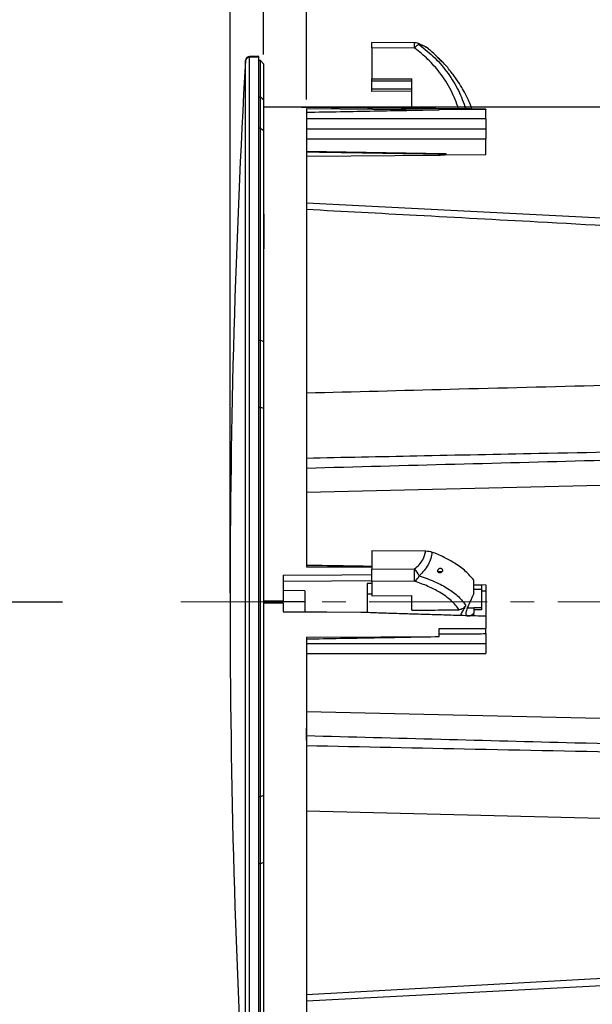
# Model space of a CAD drawing. Header units: millimetres. Extents: x 0 to 594, y 0 to 420.
# Tile 8 of 60: x 181 to 242, y 228 to 334. Entities that reach past the tile are written whole.
import ezdxf

# ---------------------------------------------------------------- set-up
doc = ezdxf.new("R2010")
doc.units = ezdxf.units.MM
doc.linetypes.add('CENTERX2', pattern=[20.32, 12.7, -2.54, 2.54, -2.54])
doc.layers.add('SLD-0', color=7, linetype='Continuous')
doc.styles.add('SLDTEXTSTYLE0', font='TXT', dxfattribs={"width": 0.75})
doc.dimstyles.new('SLDDIMSTYLE1', dxfattribs={"dimtxt": 3.5, "dimasz": 3.2, "dimexe": 0, "dimexo": 0.0625, "dimgap": 0.875, "dimtad": 1, "dimdec": 1, "dimlfac": 3, "dimrnd": 1e-09, "dimzin": 12, "dimdsep": 46, "dimtxsty": 'SLDTEXTSTYLE0', "dimblk1": 'OBLIQUE', "dimblk2": 'OBLIQUE', "dimsah": 1, "dimcen": 0.09, "dimadec": 0, "dimazin": 3, "dimtfac": 1, "dimtdec": 1, "dimtmove": 0, "dimatfit": 0, "dimldrblk": 'OBLIQUE', "dimfxl": 1, "dimfrac": 2, "dimtolj": 1, "dimtzin": 12, "dimarcsym": 0})
doc.dimstyles.new('SLDDIMSTYLE2', dxfattribs={"dimtxt": 3.5, "dimasz": 3.2, "dimexe": 0, "dimexo": 0.0625, "dimgap": 0.875, "dimtad": 1, "dimdec": 1, "dimlfac": 3, "dimrnd": 1e-09, "dimzin": 12, "dimdsep": 46, "dimtxsty": 'SLDTEXTSTYLE0', "dimsah": 1, "dimcen": 0.09, "dimadec": 0, "dimazin": 3, "dimtfac": 1, "dimtdec": 1, "dimtofl": 0, "dimtmove": 0, "dimatfit": 3, "dimfxl": 1, "dimfrac": 2, "dimtolj": 1, "dimtzin": 12, "dimarcsym": 0})
doc.dimstyles.new('SLDDIMSTYLE3', dxfattribs={"dimtxt": 3.5, "dimasz": 3.2, "dimexe": 0, "dimexo": 0.0625, "dimgap": 0.875, "dimtad": 1, "dimdec": 1, "dimlfac": 3, "dimrnd": 1e-09, "dimzin": 4, "dimdsep": 46, "dimtxsty": 'SLDTEXTSTYLE0', "dimsah": 1, "dimcen": 0.09, "dimadec": 0, "dimazin": 1, "dimtfac": 1, "dimtdec": 1, "dimtofl": 0, "dimtmove": 0, "dimatfit": 3, "dimfxl": 1, "dimfrac": 2, "dimtolj": 1, "dimtzin": 12, "dimarcsym": 0})

# ---------------------------------------------------------------- blocks, each defined once
blk = doc.blocks.new('SW_CENTERMARKSYMBOL_0')
at = {"layer": 'SLD-0', "color": 0}
blk.add_line((1.67, 0), (65.1, 0), dxfattribs=at)
blk = doc.blocks.new('_Oblique')
at = {"color": 0, "linetype": 'ByBlock', "lineweight": -2}
blk.add_line((-0.5, -0.5), (0.5, 0.5), dxfattribs=at)
blk = doc.blocks.new('_D_1')
at = {"layer": 'SLD-0', "color": 7, "transparency": 16777216}
for p, q in [((184.18, 359.18), (183.11, 359.18)), ((183.11, 359.18), (183.11, 353.62)), ((193.23, 359.18), (194.3, 359.18)), ((194.3, 359.18), (194.3, 353.62)), ((183.11, 353.62), (184.18, 353.62)), ((194.3, 353.62), (193.23, 353.62)), ((203.26, 271.88), (203.26, 349.38)), ((206.87, 329.88), (206.87, 349.38)), ((203.26, 348.38), (180.76, 348.38)), ((203.26, 348.38), (206.87, 348.38)), ((206.87, 348.38), (212.87, 348.38))]:
    blk.add_line(p, q, dxfattribs=at)
at = {"layer": 'SLD-0', "color": 7, "transparency": 16777216, "xscale": 3.2, "yscale": 3.2}
blk.add_blockref('_Oblique', (203.26, 348.38), dxfattribs=at)
at = {"layer": 'SLD-0', "color": 7, "transparency": 16777216, "xscale": 3.2, "yscale": 3.2, "rotation": 180.0000000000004}
blk.add_blockref('_Oblique', (206.87, 348.38), dxfattribs=at)
at = {"layer": 'SLD-0', "color": 7, "transparency": 16777216, "char_height": 3.5, "attachment_point": 1, "style": 'SLDTEXTSTYLE0'}
for s, insert in [('0.44', (184.18, 358.13)), ('11.2', (184.18, 352.89))]:
    blk.add_mtext(s, dxfattribs=dict(at, insert=insert))
blk = doc.blocks.new('_D_2')
at = {"layer": 'SLD-0', "color": 7, "transparency": 16777216}
for p, q in [((222.79, 359.18), (221.72, 359.18)), ((221.72, 359.18), (221.72, 353.62)), ((231.84, 359.18), (232.91, 359.18)), ((232.91, 359.18), (232.91, 353.62)), ((221.72, 353.62), (222.79, 353.62)), ((232.91, 353.62), (231.84, 353.62)), ((206.87, 329.88), (206.87, 349.38)), ((211.5, 325.04), (211.5, 349.38)), ((206.87, 348.38), (200.87, 348.38)), ((211.5, 348.38), (206.87, 348.38)), ((211.5, 348.38), (235.27, 348.38))]:
    blk.add_line(p, q, dxfattribs=at)
at = {"layer": 'SLD-0', "color": 7, "transparency": 16777216, "xscale": 3.2, "yscale": 3.2}
blk.add_blockref('_Oblique', (206.87, 348.38), dxfattribs=at)
at = {"layer": 'SLD-0', "color": 7, "transparency": 16777216, "xscale": 3.2, "yscale": 3.2, "rotation": 180.0000000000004}
blk.add_blockref('_Oblique', (211.5, 348.38), dxfattribs=at)
at = {"layer": 'SLD-0', "color": 7, "transparency": 16777216, "char_height": 3.5, "attachment_point": 1, "style": 'SLDTEXTSTYLE0'}
for s, insert in [('0.55', (222.79, 358.13)), ('13.9', (222.79, 352.89))]:
    blk.add_mtext(s, dxfattribs=dict(at, insert=insert))
blk = doc.blocks.new('_D_3')
at = {"layer": 'SLD-0', "color": 7, "transparency": 16777216}
for p, q in [((240.35, 371.18), (239.29, 371.18)), ((239.29, 371.18), (239.29, 365.62)), ((249.41, 371.18), (250.47, 371.18)), ((250.47, 371.18), (250.47, 365.62)), ((239.29, 365.62), (240.35, 365.62)), ((250.47, 365.62), (249.41, 365.62)), ((203.26, 271.88), (203.26, 361.38)), ((286.5, 282.88), (286.5, 361.38)), ((203.26, 360.38), (286.5, 360.38))]:
    blk.add_line(p, q, dxfattribs=at)
for points in [[(203.26, 360.38), (206.46, 359.83), (206.46, 360.93)], [(286.5, 360.38), (283.3, 360.93), (283.3, 359.83)]]:
    blk.add_solid(points, dxfattribs=at)
at = {"layer": 'SLD-0', "color": 7, "transparency": 16777216, "char_height": 3.5, "attachment_point": 1, "style": 'SLDTEXTSTYLE0'}
for s, insert in [('9.87', (240.35, 370.13)), ('250.7', (239.06, 364.89))]:
    blk.add_mtext(s, dxfattribs=dict(at, insert=insert))
blk = doc.blocks.new('_D_5')
at = {"layer": 'SLD-0', "color": 7, "transparency": 16777216}
for p, q in [((207.87, 324.22), (304.09, 324.22)), ((303.09, 217.55), (303.09, 324.22)), ((291.26, 276.7), (291.26, 277.77)), ((291.26, 277.77), (296.82, 277.77)), ((296.82, 277.77), (296.82, 276.7)), ((291.26, 265.06), (291.26, 264)), ((296.82, 264), (296.82, 265.06)), ((291.26, 264), (296.82, 264)), ((207.87, 217.55), (304.09, 217.55))]:
    blk.add_line(p, q, dxfattribs=at)
for points in [[(303.09, 324.22), (302.54, 321.02), (303.64, 321.02)], [(303.09, 217.55), (303.64, 220.75), (302.54, 220.75)]]:
    blk.add_solid(points, dxfattribs=at)
at = {"layer": 'SLD-0', "color": 7, "transparency": 16777216, "char_height": 3.5, "attachment_point": 1, "rotation": 90, "style": 'SLDTEXTSTYLE0'}
for s, insert in [('320.0', (298.57, 267.7)), ('12.60', (292.31, 265.06)), ('%%c', (298.57, 262.43))]:
    blk.add_mtext(s, dxfattribs=dict(at, insert=insert))

msp = doc.modelspace()

# ---------------------------------------------------------------- linework, layer by layer
at = {"color": 7, "linetype": 'Continuous', "lineweight": 25}
for p, q in [((223.16, 331.145), (218.533, 331.162)), ((218.533, 330.585), (218.533, 327.262)), ((223.165, 330.568), (218.533, 330.585)), ((204.926, 329.184), (204.926, 329.242)), ((204.926, 268.28), (204.926, 329.184)), ((206.359, 329.65), (205.359, 329.65)), ((205.359, 329.592), (205.359, 329.65)), ((206.359, 329.592), (205.359, 329.592)), ((205.359, 212.117), (205.359, 329.592)), ((206.359, 329.592), (206.359, 329.65)), ((206.359, 212.117), (206.359, 329.592)), ((206.533, 329.217), (206.359, 329.217)), ((206.867, 328.884), (206.533, 329.217)), ((206.533, 325.318), (206.533, 329.217)), ((206.867, 328.884), (206.867, 325.015)), ((218.533, 327.262), (222.867, 327.246)), ((218.533, 326.983), (218.533, 327.262)), ((222.867, 326.983), (218.533, 326.983)), ((218.533, 326.18), (218.533, 326.983)), ((222.867, 324.061), (222.867, 327.246)), ((218.533, 326.18), (222.867, 326.18)), ((218.533, 325.902), (218.533, 326.18)), ((222.867, 325.918), (218.533, 325.902)), ((206.359, 325.318), (206.533, 325.318)), ((206.533, 321.937), (206.533, 325.318)), ((206.867, 325.015), (206.867, 321.634)), ((209, 324.197), (206.867, 324.215)), ((209, 324.197), (209, 324.189)), ((211.5, 324.039), (225.797, 323.92)), ((211.5, 324.039), (211.5, 274.686)), ((225.797, 323.973), (230.833, 323.93)), ((225.797, 323.92), (225.797, 323.973)), ((230.833, 323.985), (230.833, 323.93)), ((230.833, 322.939), (230.833, 323.93)), ((230.833, 322.939), (211.5, 322.939)), ((230.833, 322.939), (230.833, 321.856)), ((206.533, 321.937), (206.359, 321.937)), ((206.533, 299.104), (206.533, 321.937)), ((206.867, 321.634), (206.867, 298.962)), ((211.5, 321.856), (230.833, 321.856)), ((230.833, 321.856), (230.833, 320.772)), ((211.5, 320.772), (230.833, 320.772)), ((230.833, 319.093), (230.833, 320.772)), ((211.5, 319.439), (226.526, 319.199)), ((225.81, 318.996), (211.5, 318.868)), ((225.81, 318.996), (225.81, 319.157)), ((226.526, 319.199), (226.526, 319.055)), ((226.526, 319.055), (230.833, 319.093)), ((267.655, 310.972), (211.5, 313.867)), ((206.9, 312.658), (206.867, 312.664)), ((206.9, 312.658), (206.9, 309.873)), ((206.9, 309.873), (206.867, 309.872)), ((206.9, 309.873), (206.9, 308.945)), ((206.9, 308.945), (206.867, 308.941)), ((206.359, 299.104), (206.533, 299.104)), ((206.533, 291.853), (206.533, 299.104)), ((206.867, 298.962), (206.867, 291.712)), ((206.533, 291.853), (206.359, 291.853)), ((206.533, 249.914), (206.533, 291.853)), ((206.867, 291.712), (206.867, 250.055)), ((270.702, 284.079), (211.5, 282.668)), ((218.533, 276.427), (224.36, 276.381)), ((218.533, 276.427), (218.533, 274.418)), ((209, 273.783), (209, 271.017)), ((218.533, 274.418), (223.156, 274.454)), ((225.677, 274.159), (226.14, 274.159)), ((218.533, 272.884), (218.033, 272.884)), ((218.033, 272.884), (218.033, 271.729)), ((223.165, 273.125), (218.533, 273.089)), ((218.533, 273.089), (218.533, 271.539)), ((229.504, 272.749), (230.833, 272.725)), ((230.367, 272.696), (229.533, 272.696)), ((230.367, 272.696), (230.367, 272.243)), ((230.833, 272.725), (230.833, 272.09)), ((211.333, 272.093), (209, 272.114)), ((211.333, 272.093), (211.333, 270.884)), ((218.033, 271.729), (218.033, 269.756)), ((218.533, 271.729), (218.033, 271.729)), ((229.533, 271.783), (229.409, 271.518)), ((230.367, 272.243), (229.533, 272.243)), ((230.367, 272.243), (230.367, 270.25)), ((230.367, 272.09), (230.833, 272.09)), ((230.833, 272.09), (230.833, 269.383)), ((206.867, 271.017), (209, 271.017)), ((206.867, 270.884), (209, 270.884)), ((209, 270.75), (206.867, 270.75)), ((209, 270.884), (209, 271.017)), ((209, 270.75), (209, 270.884)), ((211.333, 270.884), (209, 270.884)), ((209, 270.75), (209, 269.817)), ((211.333, 270.884), (211.333, 269.797)), ((218.533, 271.539), (222.867, 271.573)), ((222.867, 269.983), (222.867, 271.573)), ((228.856, 270.25), (229.533, 270.25)), ((229.533, 270.25), (229.533, 269.679)), ((230.367, 270.25), (229.533, 270.25)), ((230.367, 270.039), (229.533, 270.039)), ((230.367, 270.25), (230.367, 270.039)), ((230.833, 269.383), (230.833, 268.035)), ((204.926, 212.526), (204.926, 268.28)), ((225.797, 267.16), (225.797, 268.01)), ((230.833, 267.472), (230.833, 268.035)), ((230.833, 267.472), (230.833, 266.424)), ((211.5, 267.081), (211.5, 217.728)), ((211.5, 266.424), (230.833, 266.424)), ((230.833, 266.424), (230.833, 265.341)), ((211.5, 265.341), (230.833, 265.341)), ((211.5, 259.099), (278.519, 257.51)), ((206.359, 249.914), (206.533, 249.914)), ((206.533, 242.664), (206.533, 249.914)), ((206.867, 250.055), (206.867, 242.805)), ((278.512, 246.669), (211.5, 248.355)), ((206.533, 242.664), (206.359, 242.664)), ((206.533, 219.831), (206.533, 242.664)), ((206.867, 242.805), (206.867, 220.134)), ((211.5, 228.606), (278.512, 232.282)), ((211.5, 227.901), (278.51, 231.365)), ((211.5, 227.901), (273.682, 231.112))]:
    msp.add_line(p, q, dxfattribs=at)
at = {"color": 7, "linetype": 'Continuous', "lineweight": 25, "flags": 128}
for points in [[(206.533, 325.318), (206.72, 325.148), (206.867, 325.015)], [(213.508, 324.149), (210.983, 324.172), (209, 324.189)], [(206.867, 321.634), (206.68, 321.804), (206.533, 321.937)], [(206.533, 299.104), (206.72, 299.025), (206.867, 298.962)], [(206.867, 291.712), (206.68, 291.791), (206.533, 291.853)], [(209, 273.783), (215.317, 273.817), (218.533, 273.834)], [(211.5, 274.686), (216.043, 274.662), (218.533, 274.648)], [(218.533, 273.162), (214.207, 273.122), (209, 273.074)], [(209, 269.817), (213.691, 269.806), (217.376, 269.797)], [(225.797, 268.01), (228.617, 268.024), (230.833, 268.035)], [(211.5, 267.081), (219.506, 267.125), (225.797, 267.16)], [(206.533, 249.914), (206.72, 249.993), (206.867, 250.055)], [(206.867, 242.805), (206.68, 242.726), (206.533, 242.664)]]:
    msp.add_lwpolyline(points, dxfattribs=at)
at = {"color": 7, "linetype": 'Continuous', "lineweight": 25}
for centre, radius, start, end in [((223.156, 330.145), 1, 71.7143, 89.78869), ((208.773, 330.731), 14.393, 359.3506, 1.64932), ((223.353, 330.76), 0.355, 33.2269, 70.75814), ((224.233, 329.725), 1.361, 115.38441, 141.71804), ((1225.192, 270.884), 1021.933, 176.726311, 180), ((205.359, 329.217), 0.433, 90, 176.72631), ((205.359, 329.159), 0.433, 89.97365, 176.69567), ((40.442, 272.59), 182.723, 0.16789, 0.5846), ((220.467, 272.13), 3.554, 26.43433, 40.83594), ((222.536, 274.138), 1.192, 301.82149, 339.06573), ((1225.192, 270.884), 1021.933, 180, 183.273689)]:
    msp.add_arc(centre, radius, start, end, dxfattribs=at)
for points, knots in [([(218.533, 330.585), (218.533, 330.705), (218.533, 330.954), (218.533, 331.145), (218.533, 331.148), (218.533, 331.149)], [0, 0, 0, 0, 0.3743996, 0.7791522, 1, 1, 1, 1]), ([(224.664, 330.471), (224.497, 330.593), (224.166, 330.835), (223.698, 331.009), (223.466, 331.096)], [0, 0, 0, 0, 0.5042061, 1, 1, 1, 1]), ([(227.911, 324.013), (227.667, 324.683), (227.161, 326.071), (225.986, 327.845), (224.646, 329.377), (223.659, 330.171), (223.165, 330.568)], [0, 0, 0, 0, 0.2655214, 0.5500652, 0.7747714, 1, 1, 1, 1]), ([(223.65, 330.954), (224.232, 330.485), (225.399, 329.545), (226.808, 327.854), (227.955, 326.013), (228.435, 324.684), (228.675, 324.019)], [0, 0, 0, 0, 0.2504313, 0.5011157, 0.7501798, 1, 1, 1, 1]), ([(224.727, 330.398), (224.69, 330.437), (224.563, 330.572), (224.209, 330.772), (223.837, 330.893), (223.65, 330.954)], [0, 0, 0, 0, 0.1662927, 0.5784052, 1, 1, 1, 1]), ([(225.671, 329.548), (225.472, 329.752), (225.159, 330.072), (224.799, 330.345), (224.667, 330.444)], [0, 0, 0, 0, 0.6356352, 1, 1, 1, 1]), ([(226.14, 329.074), (226.119, 329.093), (226.076, 329.129), (226.009, 329.191), (225.952, 329.244), (225.894, 329.299), (225.818, 329.372), (225.75, 329.442), (225.705, 329.491), (225.679, 329.523), (225.663, 329.545), (225.662, 329.553), (225.675, 329.548), (225.692, 329.534), (225.702, 329.527)], [0, 0, 0, 0, 0.1246313, 0.2492259, 0.2959272, 0.3742983, 0.4988344, 0.6234971, 0.690006, 0.7489417, 0.8128341, 0.8743758, 0.9343077, 1, 1, 1, 1]), ([(225.702, 329.527), (225.72, 329.512), (225.762, 329.477), (225.844, 329.399), (225.932, 329.312), (226.02, 329.223), (226.098, 329.141), (226.15, 329.084), (226.172, 329.057), (226.176, 329.049), (226.166, 329.054), (226.149, 329.067), (226.14, 329.074)], [0, 0, 0, 0, 0.10820653, 0.24950342, 0.37429086, 0.49933479, 0.64015393, 0.74877056, 0.81337113, 0.87424817, 0.93465869, 1, 1, 1, 1]), ([(229.353, 323.999), (229.299, 324.149), (229.164, 324.523), (228.915, 325.074), (228.603, 325.703), (228.221, 326.384), (227.706, 327.196), (227.014, 328.116), (226.471, 328.781), (226.129, 329.109), (226.112, 329.125)], [0, 0, 0, 0, 0.0800488, 0.2007557, 0.3017137, 0.4282864, 0.5852319, 0.7722384, 0.9888869, 1, 1, 1, 1]), ([(211.5, 323.651), (212.727, 323.674), (215.157, 323.72), (218.766, 323.787), (222.305, 323.854), (224.641, 323.898), (225.797, 323.92)], [0, 0, 0, 0, 0.25740403, 0.50987201, 0.75740398, 1, 1, 1, 1]), ([(230.833, 323.985), (229.963, 323.994), (228.266, 324.01), (225.783, 324.033), (223.427, 324.055), (221.198, 324.077), (219.096, 324.097), (217.12, 324.115), (215.272, 324.133), (214.082, 324.144), (213.508, 324.149)], [0, 0, 0, 0, 0.1505969, 0.2938797, 0.4298486, 0.5585039, 0.6798462, 0.7938759, 0.9005936, 1, 1, 1, 1]), ([(211.5, 319.384), (212.742, 319.364), (215.193, 319.325), (218.82, 319.268), (222.348, 319.212), (224.667, 319.175), (225.81, 319.157)], [0, 0, 0, 0, 0.2604, 0.5138665, 0.7603998, 1, 1, 1, 1]), ([(225.81, 319.157), (225.857, 319.16), (225.949, 319.166), (226.081, 319.174), (226.205, 319.182), (226.32, 319.188), (226.427, 319.194), (226.493, 319.197), (226.526, 319.199)], [0, 0, 0, 0, 0.1849198, 0.3624663, 0.5326882, 0.695641, 0.8513876, 1, 1, 1, 1]), ([(226.526, 319.055), (226.506, 319.054), (226.466, 319.05), (226.402, 319.046), (226.334, 319.04), (226.263, 319.034), (226.155, 319.026), (226.006, 319.013), (225.877, 319.002), (225.81, 318.996)], [0, 0, 0, 0, 0.0941057, 0.1910416, 0.2908386, 0.3935248, 0.499126, 0.7411532, 1, 1, 1, 1]), ([(267.655, 310.094), (262.741, 310.368), (252.341, 310.947), (237.576, 311.756), (223.772, 312.505), (215.454, 312.951), (211.5, 313.163)], [0, 0, 0, 0, 0.2625163, 0.555649, 0.7887833, 1, 1, 1, 1]), ([(211.5, 293.414), (216.648, 293.548), (227.327, 293.825), (242.298, 294.205), (255.867, 294.545), (263.907, 294.742), (267.655, 294.834)], [0, 0, 0, 0, 0.2750426, 0.5704737, 0.7997706, 1, 1, 1, 1]), ([(267.899, 287.474), (262.959, 287.38), (252.51, 287.181), (237.678, 286.889), (223.818, 286.609), (215.468, 286.437), (211.5, 286.355)], [0, 0, 0, 0, 0.2627341, 0.555833, 0.7889545, 1, 1, 1, 1]), ([(211.5, 285.315), (222.162, 285.6), (241.136, 286.107), (260.11, 286.591), (268.422, 286.803)], [0, 0, 0, 0, 0.56193055, 1, 1, 1, 1]), ([(223.156, 274.454), (223.331, 274.596), (223.68, 274.88), (224.143, 275.522), (224.278, 276.055), (224.36, 276.381)], [0, 0, 0, 0, 0.2815666, 0.5610135, 1, 1, 1, 1]), ([(225.037, 276.265), (225.001, 276.028), (224.928, 275.554), (224.629, 274.881), (224.214, 274.25), (223.839, 273.893), (223.65, 273.712)], [0, 0, 0, 0, 0.2479038, 0.4960676, 0.745168, 1, 1, 1, 1]), ([(224.36, 276.381), (224.485, 276.375), (224.735, 276.363), (224.937, 276.298), (225.037, 276.265)], [0, 0, 0, 0, 0.5000683, 1, 1, 1, 1]), ([(229.533, 273.243), (229.267, 273.56), (228.735, 274.195), (227.607, 275.009), (226.375, 275.705), (225.483, 276.078), (225.037, 276.265)], [0, 0, 0, 0, 0.27996728, 0.55992022, 0.77996347, 1, 1, 1, 1]), ([(211.5, 274.866), (213.014, 274.84), (215.359, 274.8), (217.703, 274.757), (218.533, 274.742)], [0, 0, 0, 0, 0.6459397, 1, 1, 1, 1]), ([(218.533, 273.089), (218.533, 273.165), (218.533, 273.322), (218.533, 273.709), (218.533, 274.097), (218.533, 274.313), (218.533, 274.418)], [0, 0, 0, 0, 0.2702567, 0.5624233, 0.7897326, 1, 1, 1, 1]), ([(226.14, 274.159), (226.119, 274.13), (226.076, 274.072), (226.009, 274.038), (225.952, 274.02), (225.894, 274.012), (225.818, 274.02), (225.75, 274.054), (225.705, 274.1), (225.679, 274.145), (225.663, 274.199), (225.662, 274.259), (225.675, 274.318), (225.692, 274.353), (225.702, 274.37)], [0, 0, 0, 0, 0.1246313, 0.2492259, 0.2959272, 0.3742983, 0.4988344, 0.6234971, 0.690006, 0.7489417, 0.8128341, 0.8743758, 0.9343077, 1, 1, 1, 1]), ([(225.702, 274.37), (225.72, 274.395), (225.762, 274.453), (225.844, 274.5), (225.932, 274.519), (226.02, 274.508), (226.098, 274.465), (226.15, 274.397), (226.172, 274.33), (226.176, 274.271), (226.166, 274.211), (226.149, 274.177), (226.14, 274.159)], [0, 0, 0, 0, 0.10820653, 0.24950342, 0.37429086, 0.49933479, 0.64015393, 0.74877056, 0.81337113, 0.87424817, 0.93465869, 1, 1, 1, 1]), ([(227.97, 270.047), (227.709, 270.38), (227.187, 271.046), (225.986, 271.883), (224.646, 272.584), (223.659, 272.945), (223.165, 273.125)], [0, 0, 0, 0, 0.2796306, 0.5587083, 0.779098, 1, 1, 1, 1]), ([(223.65, 273.712), (224.232, 273.506), (225.399, 273.093), (226.808, 272.324), (227.955, 271.471), (228.435, 270.843), (228.675, 270.529)], [0, 0, 0, 0, 0.2504313, 0.5011157, 0.7501798, 1, 1, 1, 1]), ([(229.533, 271.783), (229.533, 272.014), (229.533, 272.478), (229.533, 272.987), (229.533, 273.243)], [0, 0, 0, 0, 0.4975478, 1, 1, 1, 1]), ([(229.409, 271.518), (229.338, 271.362), (229.196, 271.049), (228.974, 270.55), (228.808, 270.152), (228.72, 269.873), (228.687, 269.69), (228.696, 269.546), (228.769, 269.411), (228.958, 269.361), (229.245, 269.441), (229.437, 269.6), (229.533, 269.679)], [0, 0, 0, 0, 0.12481436, 0.24960999, 0.37428121, 0.44026003, 0.49957267, 0.5618532, 0.62504269, 0.75018127, 0.87513043, 1, 1, 1, 1]), ([(217.376, 269.797), (217.931, 269.777), (219.07, 269.736), (220.821, 269.677), (222.658, 269.618), (224.581, 269.559), (226.589, 269.5), (228.682, 269.441), (230.107, 269.403), (230.833, 269.383)], [0, 0, 0, 0, 0.1237895, 0.2539342, 0.3904346, 0.5332912, 0.682504, 0.8380736, 1, 1, 1, 1]), ([(222.867, 269.983), (223.81, 269.995), (225.512, 270.017), (227.213, 270.038), (227.97, 270.047)], [0, 0, 0, 0, 0.5546997, 1, 1, 1, 1]), ([(228.675, 270.529), (228.637, 270.465), (228.56, 270.336), (228.398, 270.183), (228.199, 270.07), (228.047, 270.055), (227.97, 270.047)], [0, 0, 0, 0, 0.2496128, 0.4997874, 0.7496667, 1, 1, 1, 1]), ([(228.675, 270.529), (228.64, 270.463), (228.597, 270.381), (228.551, 270.296), (228.539, 270.275), (228.536, 270.269), (228.535, 270.268), (228.535, 270.268), (228.489, 270.182), (228.353, 269.933), (228.194, 269.66), (228.129, 269.497), (228.117, 269.467)], [0, 0, 0, 0, 0.168726, 0.2113174, 0.2221639, 0.2249747, 0.2257271, 0.2260056, 0.226044, 0.450442, 0.8997255, 1, 1, 1, 1]), ([(229.533, 269.408), (229.533, 269.457), (229.533, 269.544), (229.533, 269.638), (229.533, 269.679)], [0, 0, 0, 0, 0.5605961, 1, 1, 1, 1]), ([(225.797, 267.433), (226.021, 267.434), (227.038, 267.442), (228.717, 267.455), (230.171, 267.466), (230.833, 267.472)], [0, 0, 0, 0, 0.1336116, 0.6055654, 1, 1, 1, 1]), ([(211.5, 266.902), (212.727, 266.923), (215.157, 266.964), (218.766, 267.029), (222.305, 267.093), (224.641, 267.138), (225.797, 267.16)], [0, 0, 0, 0, 0.25740403, 0.50987201, 0.75740398, 1, 1, 1, 1]), ([(211.5, 256.007), (211.5, 256.231), (211.5, 256.449), (211.5, 256.871), (211.5, 257.075), (211.5, 257.273)], [0, 0, 0, 0, 0.5, 0.5, 1, 1, 1, 1]), ([(278.604, 254.708), (272.269, 254.867), (259.554, 255.188), (237.186, 255.766), (221.152, 256.194), (211.5, 256.452)], [0, 0, 0, 0, 0.28320139, 0.5684786, 1, 1, 1, 1]), ([(211.5, 255.413), (217.561, 255.288), (230.043, 255.03), (247.498, 254.684), (263.8, 254.369), (273.681, 254.184), (278.589, 254.093)], [0, 0, 0, 0, 0.2710258, 0.5581464, 0.7805136, 1, 1, 1, 1])]:
    msp.add_open_spline(points, degree=3, knots=knots, dxfattribs=at)
at = {"layer": 'SLD-0', "color": 7, "linetype": 'CENTERX2', "lineweight": 18}
msp.add_line((197.952, 270.884), (294.524, 270.884), dxfattribs=at)

# ---------------------------------------------------------------- block references
at = {"layer": 'SLD-0', "color": 7}
msp.add_blockref('SW_CENTERMARKSYMBOL_0', (120.103, 270.884), dxfattribs=at)

# ---------------------------------------------------------------- dimensions: what is measured, and where the dimension line sits
for base, p1, p2, dimstyle, picture, middle in [((286.5, 360.383), (203.259, 270.884), (286.5, 281.876), 'SLDDIMSTYLE2', '_D_3', (244.879, 360.383)), ((206.867, 348.383), (203.259, 270.884), (206.867, 328.884), 'SLDDIMSTYLE1', '_D_1', (188.707, 348.383)), ((206.867, 348.383), (211.5, 324.039), (206.867, 328.884), 'SLDDIMSTYLE1', '_D_2', (227.314, 348.383))]:
    dim = msp.add_linear_dim(base=base, p1=p1, p2=p2, dimstyle=dimstyle, dxfattribs=at)
    dim.commit()
    dim.dimension.update_dxf_attribs({"geometry": picture, "text_midpoint": middle, "dimtype": 160})
dim = msp.add_linear_dim(base=(303.085, 324.215), p1=(206.867, 217.552), p2=(206.867, 324.215), angle=90, text='%%c<>', dimstyle='SLDDIMSTYLE3', dxfattribs=at)
dim.commit()
dim.dimension.update_dxf_attribs({"geometry": '_D_5', "text_midpoint": (303.085, 270.884), "dimtype": 160})

doc.saveas('drawing.dxf')
